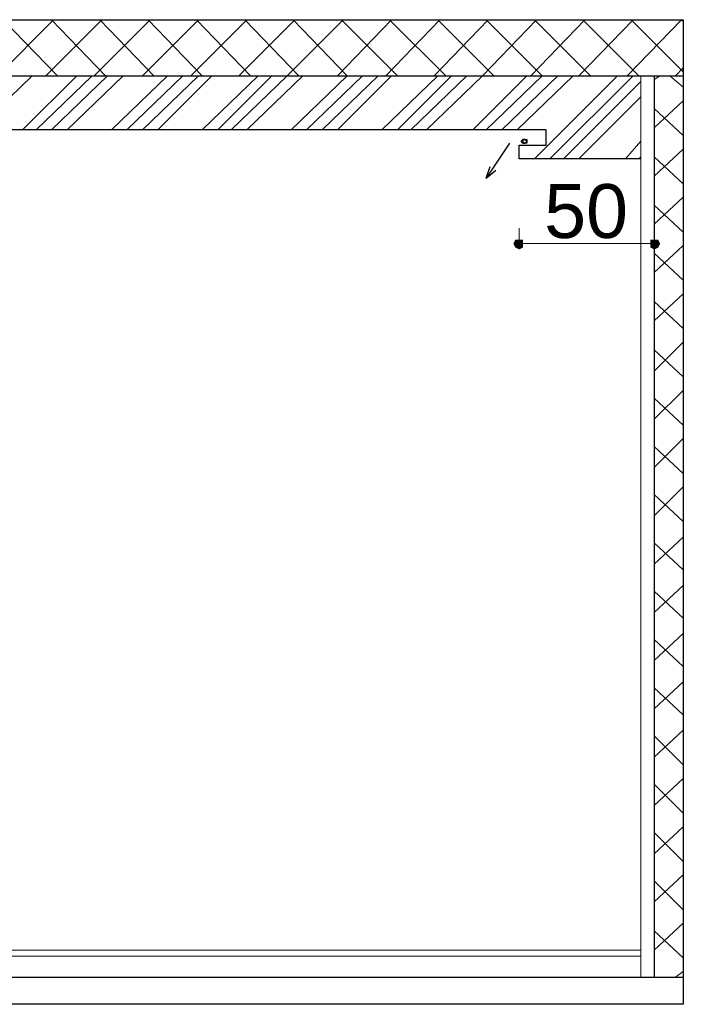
# Model space of a CAD drawing. Header units: metres. Extents: x 5.7 to 89.8, y 4 to 63.5.
# Tile 27 of 72: x 24 to 27.3, y 44.2 to 49.1. Entities that reach past the tile are written whole.
import ezdxf

# ---------------------------------------------------------------- set-up
doc = ezdxf.new("R2010")
doc.units = ezdxf.units.M
doc.header["$MEASUREMENT"] = 0
for name, color, linetype in [('PDF11_boresh-1', 7, 'Continuous'), ('PDF11_dim', 7, 'Continuous'), ('PDF11_halozen', 7, 'Continuous'), ('PDF11_hatch-borshi', 7, 'Continuous'), ('PDF11_kaff', 7, 'Continuous'), ('PDF11_Text', 7, 'Continuous'), ('PDF11_wall-asli', 7, 'Continuous')]:
    doc.layers.add(name, color=color, linetype=linetype)
doc.styles.add('PDF Arial', font='arial.ttf')

msp = doc.modelspace()

# ---------------------------------------------------------------- linework, layer by layer
at = {"layer": 'PDF11_boresh-1', "lineweight": 25}
for points in [[(27.0958, 48.4417), (26.489, 48.4417), (26.489, 48.5091), (26.6238, 48.5091), (26.6238, 48.5862), (21.163, 48.5862), (21.163, 48.5091), (21.2978, 48.5091), (21.2978, 48.4417), (20.691, 48.4417)], [(26.4409, 48.5188), (26.3253, 48.3454), (26.3445, 48.4032)], [(26.3253, 48.3454), (26.3734, 48.3839)]]:
    msp.add_lwpolyline(points, dxfattribs=at)
at = {"layer": 'PDF11_dim', "lineweight": 20}
for points in [[(26.489, 48.018), (26.489, 48.095)], [(27.1632, 48.018), (27.1632, 48.095)], [(27.1439, 48.018), (27.115, 48.018), (26.5372, 48.018), (26.5083, 48.018)]]:
    msp.add_lwpolyline(points, dxfattribs=at)
at = {"layer": 'PDF11_dim', "transparency": 33554559}
for points in [[(26.4697, 48.0372), (26.489, 48.018), (26.4601, 48.018)], [(26.4601, 48.018), (26.4697, 47.9987), (26.489, 48.018)], [(26.489, 48.0372), (26.4697, 48.0372), (26.489, 48.018)], [(26.4697, 47.9987), (26.489, 48.018), (26.489, 47.9891)], [(26.5083, 48.018), (26.489, 48.018), (26.5083, 48.0372)], [(26.489, 48.018), (26.5083, 48.0372), (26.489, 48.0372)], [(26.489, 48.018), (26.489, 47.9891), (26.5083, 47.9987)], [(26.5083, 47.9987), (26.5083, 48.018), (26.489, 48.018)], [(27.1632, 48.018), (27.1632, 48.0372), (27.1439, 48.0372)], [(27.1439, 48.0372), (27.1439, 48.018), (27.1632, 48.018)], [(27.1439, 48.018), (27.1632, 48.018), (27.1439, 47.9987)], [(27.1632, 48.018), (27.1439, 47.9987), (27.1632, 47.9891)], [(27.1921, 48.018), (27.1825, 48.0372), (27.1632, 48.018)], [(27.1825, 48.0372), (27.1632, 48.018), (27.1632, 48.0372)], [(27.1632, 47.9891), (27.1825, 47.9987), (27.1632, 48.018)], [(27.1825, 47.9987), (27.1632, 48.018), (27.1921, 48.018)]]:
    msp.add_solid(points, dxfattribs=at)
at = {"layer": 'PDF11_halozen', "lineweight": 25}
msp.add_lwpolyline([(26.5275, 48.5284), (26.5275, 48.5188), (26.5179, 48.5188), (26.5083, 48.5188), (26.4986, 48.5284), (26.5083, 48.538), (26.5179, 48.538), (26.5275, 48.538), (26.5275, 48.5284), (26.5179, 48.538), (26.5083, 48.538), (26.5083, 48.5284), (26.5083, 48.5188), (26.5179, 48.5188)], close=True, dxfattribs=at)
at = {"layer": 'PDF11_hatch-borshi', "lineweight": 18}
for points in [[(23.8886, 48.8559), (24.1679, 49.1352)], [(24.1872, 48.8559), (23.9175, 49.1352)], [(24.1294, 48.8559), (24.4087, 49.1352)], [(24.4279, 48.8559), (24.1583, 49.1352)], [(24.3701, 48.8559), (24.6495, 49.1352)], [(24.6687, 48.8559), (24.399, 49.1352)], [(24.6109, 48.8559), (24.8902, 49.1352)], [(24.9095, 48.8559), (24.6398, 49.1352)], [(24.8517, 48.8559), (25.131, 49.1352)], [(25.1503, 48.8559), (24.8806, 49.1352)], [(25.054, 48.5862), (25.3333, 48.8559), (25.6126, 49.1352)], [(25.0925, 48.8559), (25.3718, 49.1352)], [(25.3911, 48.8559), (25.1214, 49.1352)], [(25.3525, 48.5862), (25.6318, 48.8559), (25.3622, 49.1352)], [(25.5837, 48.8559), (25.8534, 49.1352)], [(25.8822, 48.8559), (25.6029, 49.1352)], [(25.8245, 48.8559), (26.0941, 49.1352)], [(26.123, 48.8559), (25.8437, 49.1352)], [(26.0267, 48.5862), (26.306, 48.8559), (26.5757, 49.1352)], [(26.0652, 48.8559), (26.3349, 49.1352)], [(26.3638, 48.8559), (26.0845, 49.1352)], [(26.3253, 48.5862), (26.6046, 48.8559), (26.3253, 49.1352)], [(26.5468, 48.8559), (26.8165, 49.1352)], [(26.8454, 48.8559), (26.5661, 49.1352)], [(26.7876, 48.8559), (27.0573, 49.1352)], [(27.0861, 48.8559), (26.8068, 49.1352)], [(27.0284, 48.8559), (27.298, 49.1352)], [(27.3077, 48.8751), (27.0476, 49.1352)], [(27.3077, 49.1255), (27.2884, 49.1352)], [(27.2691, 48.8559), (27.3077, 48.8944)], [(23.7826, 48.5862), (24.0619, 48.8559)], [(24.0138, 48.5862), (24.2835, 48.8559)], [(24.0812, 48.5862), (24.3605, 48.8559)], [(24.1583, 48.5862), (24.4376, 48.8559)], [(24.2353, 48.5862), (24.5146, 48.8559)], [(24.4568, 48.5862), (24.7361, 48.8559)], [(24.5339, 48.5862), (24.8132, 48.8559)], [(24.6109, 48.5862), (24.8902, 48.8559)], [(24.688, 48.5862), (24.9576, 48.8559)], [(24.9095, 48.5862), (25.1888, 48.8559)], [(24.9865, 48.5862), (25.2562, 48.8559)], [(25.131, 48.5862), (25.4103, 48.8559)], [(25.4296, 48.5862), (25.7089, 48.8559)], [(25.5066, 48.5862), (25.7859, 48.8559)], [(25.5837, 48.5862), (25.8534, 48.8559)], [(25.8052, 48.5862), (26.0845, 48.8559)], [(25.8822, 48.5862), (26.1519, 48.8559)], [(25.9497, 48.5862), (26.229, 48.8559)], [(26.2579, 48.5862), (26.5275, 48.8559)], [(26.4023, 48.5862), (26.6816, 48.8559)], [(26.4794, 48.5862), (26.7587, 48.8559)], [(26.5661, 48.4417), (26.9802, 48.8559)], [(26.6431, 48.4417), (27.0573, 48.8559)], [(26.7105, 48.4417), (27.0958, 48.827)], [(27.1632, 48.8366), (27.1921, 48.8559)], [(27.3077, 48.7981), (27.2402, 48.8559)], [(26.7876, 48.4417), (27.0958, 48.7499)], [(27.1632, 48.5958), (27.3077, 48.7307)], [(27.3077, 48.5573), (27.1632, 48.6921)], [(27.0187, 48.4417), (27.0958, 48.5284)], [(27.1632, 48.355), (27.3077, 48.4899)], [(27.0861, 48.4417), (27.0958, 48.4514)], [(27.3077, 48.3165), (27.1632, 48.4514)], [(27.1632, 48.1143), (27.3077, 48.2491)], [(27.3077, 48.0757), (27.1632, 48.2106)], [(27.1632, 47.8735), (27.3077, 48.0083)], [(27.3077, 47.835), (27.1632, 47.9698)], [(27.1632, 47.6327), (27.3077, 47.7675)], [(27.3077, 47.5942), (27.1632, 47.729)], [(27.1632, 47.3823), (27.3077, 47.5268)], [(27.3077, 47.3534), (27.1632, 47.4882)], [(27.1632, 47.1415), (27.3077, 47.286)], [(27.3077, 47.1126), (27.1632, 47.2475)], [(27.1632, 46.9007), (27.3077, 47.0452)], [(27.3077, 46.8718), (27.1632, 47.0067)], [(27.1632, 46.66), (27.3077, 46.8044)], [(27.3077, 46.6311), (27.1632, 46.7659)], [(27.1632, 46.4192), (27.3077, 46.554)], [(27.3077, 46.3903), (27.1632, 46.5251)], [(27.1632, 46.1784), (27.3077, 46.3132)], [(27.3077, 46.1495), (27.1632, 46.2843)], [(27.1632, 45.9376), (27.3077, 46.0725)], [(27.3077, 45.9087), (27.1632, 46.0436)], [(27.1632, 45.6968), (27.3077, 45.8317)], [(27.3077, 45.6679), (27.1632, 45.8028)], [(27.1632, 45.4561), (27.3077, 45.5909)], [(27.3077, 45.4175), (27.1632, 45.562)], [(27.1632, 45.2153), (27.3077, 45.3501)], [(27.3077, 45.1767), (27.1632, 45.3212)], [(27.1632, 44.9745), (27.3077, 45.1093)], [(27.3077, 44.936), (27.1632, 45.0804)], [(27.1632, 44.7337), (27.3077, 44.8686)], [(27.3077, 44.6952), (27.1632, 44.8397)], [(27.1632, 44.4929), (27.3077, 44.6278)], [(27.3077, 44.4544), (27.1632, 44.5892)], [(27.2691, 44.3581), (27.3077, 44.387)]]:
    msp.add_lwpolyline(points, dxfattribs=at)
at = {"layer": 'PDF11_kaff', "lineweight": 20}
for points in [[(27.0958, 48.8559), (27.0958, 44.3581)], [(20.614, 44.4929), (27.0958, 44.4929)], [(20.614, 44.464), (27.0958, 44.464)]]:
    msp.add_lwpolyline(points, dxfattribs=at)
at = {"layer": 'PDF11_wall-asli', "lineweight": 30}
msp.add_lwpolyline([(13.0439, 44.2233), (13.0439, 49.1352), (27.3077, 49.1352), (27.3077, 44.2233)], close=True, dxfattribs=at)
for points in [[(13.0439, 48.8559), (27.3077, 48.8559)], [(27.1632, 48.8559), (27.1632, 44.3581)], [(13.458, 44.3581), (27.3077, 44.3581)]]:
    msp.add_lwpolyline(points, dxfattribs=at)

# ---------------------------------------------------------------- texts
at = {"layer": 'PDF11_Text', "insert": (26.6142, 48.0423), "char_height": 0.26887, "attachment_point": 7, "style": 'PDF Arial'}
msp.add_mtext('50', dxfattribs=at)

doc.saveas('drawing.dxf')
